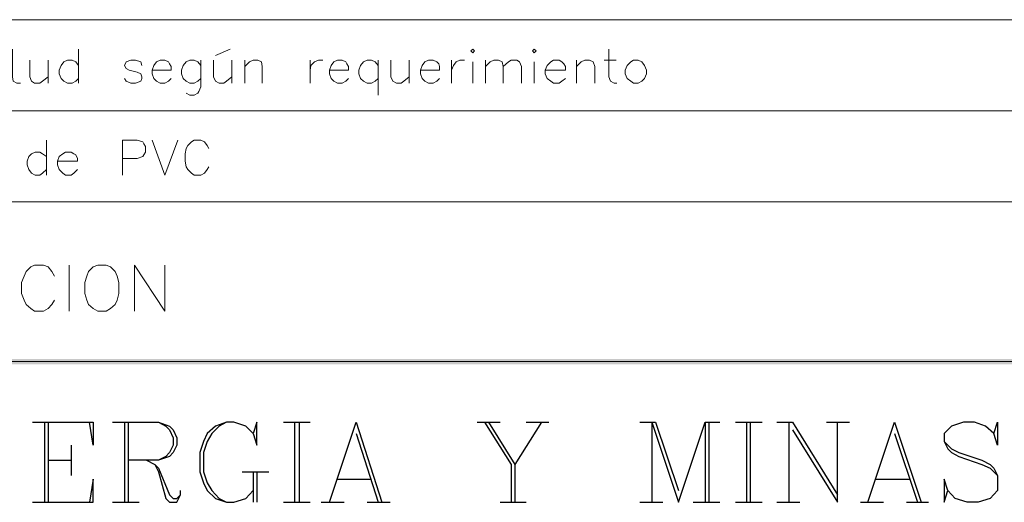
# Model space of a CAD drawing. Header units: millimetres. Extents: x 8 to 202, y 3 to 294.
# Tile 8 of 13: x 117 to 163, y 28 to 50. Entities that reach past the tile are written whole.
import ezdxf

# ---------------------------------------------------------------- set-up
doc = ezdxf.new("R2010")
doc.units = ezdxf.units.MM
doc.layers.add('DGE_CONTORNOS', color=7, linetype='Continuous', lineweight=0)
doc.layers.add('DGE_RELLENO', color=7, linetype='Continuous', lineweight=0)

msp = doc.modelspace()

# ---------------------------------------------------------------- hatches: boundary and pattern name
at = {"layer": 'DGE_RELLENO', "true_color": 0x000000}
for points in [[(23.4527, 34.8263), (23.7067, 34.5723), (201.9723, 34.8263)], [(23.7067, 34.5723), (201.9723, 34.8263), (201.8453, 34.5723)]]:
    msp.add_hatch(color=7, dxfattribs=at).paths.add_polyline_path(points, flags=0)

# ---------------------------------------------------------------- linework, layer by layer
at = {"layer": 'DGE_CONTORNOS', "lineweight": 5}
for points in [[(23.5797, 50.4474), (201.9723, 50.4474)], [(23.5797, 46.2564), (201.9723, 46.2564)]]:
    msp.add_lwpolyline(points, dxfattribs=at)
at = {"layer": 'DGE_CONTORNOS', "lineweight": 13}
for points in [[(117.094, 49.0927), (117.094, 47.8227), (117.1363, 47.611), (117.3057, 47.5264), (117.475, 47.5264)], [(120.142, 49.0927), (120.142, 47.5264)], [(126.4497, 48.7964), (127.127, 49.0927)], [(138.2183, 49.008), (138.303, 49.0927), (138.3877, 49.008), (138.303, 48.9234), (138.2183, 49.008)], [(141.0547, 49.008), (141.1393, 49.0927), (141.224, 49.008), (141.1393, 48.9234), (141.0547, 49.008)], [(144.5683, 49.0927), (144.5683, 47.8227), (144.653, 47.611), (144.8223, 47.5264), (144.9493, 47.5264)], [(117.8983, 48.5847), (117.8983, 47.8227), (117.983, 47.611), (118.11, 47.5264), (118.364, 47.5264), (118.491, 47.611), (118.745, 47.8227)], [(118.745, 48.5847), (118.745, 47.5264)], [(120.142, 48.3307), (120.015, 48.5), (119.8457, 48.5847), (119.634, 48.5847), (119.4647, 48.5), (119.3377, 48.3307), (119.253, 48.119), (119.253, 47.9497), (119.3377, 47.738), (119.4647, 47.611), (119.634, 47.5264), (119.8457, 47.5264), (120.015, 47.611), (120.142, 47.738)], [(123.063, 48.3307), (123.0207, 48.5), (122.7667, 48.5847), (122.555, 48.5847), (122.3433, 48.5), (122.2587, 48.3307), (122.3433, 48.2037), (122.4703, 48.119), (122.8513, 48.0344), (123.0207, 47.9497), (123.063, 47.8227), (123.063, 47.738), (123.0207, 47.611), (122.7667, 47.5264), (122.555, 47.5264), (122.3433, 47.611), (122.2587, 47.738)], [(123.5287, 48.119), (124.4177, 48.119), (124.4177, 48.2884), (124.333, 48.4154), (124.2907, 48.5), (124.1213, 48.5847), (123.9097, 48.5847), (123.7403, 48.5), (123.6133, 48.3307), (123.5287, 48.119), (123.5287, 47.9497), (123.6133, 47.738), (123.7403, 47.611), (123.9097, 47.5264), (124.1213, 47.5264), (124.2907, 47.611), (124.4177, 47.738)], [(125.7723, 48.3307), (125.6453, 48.5), (125.476, 48.5847), (125.2643, 48.5847), (125.095, 48.5), (124.968, 48.3307), (124.8833, 48.119), (124.8833, 47.9497), (124.968, 47.738), (125.095, 47.611), (125.2643, 47.5264), (125.476, 47.5264), (125.6453, 47.611), (125.7723, 47.738)], [(125.7723, 48.5847), (125.7723, 47.357), (125.6877, 47.1454), (125.6453, 47.0607), (125.476, 46.976), (125.2643, 46.976), (125.095, 47.0607)], [(126.365, 48.5847), (126.365, 47.8227), (126.4497, 47.611), (126.619, 47.5264), (126.8307, 47.5264), (126.9577, 47.611), (127.2117, 47.8227)], [(127.2117, 48.5847), (127.2117, 47.5264)], [(127.8043, 48.5847), (127.8043, 47.5264)], [(127.8043, 48.2884), (128.016, 48.5), (128.1853, 48.5847), (128.397, 48.5847), (128.5663, 48.5), (128.6087, 48.2884), (128.6087, 47.5264)], [(130.81, 48.5847), (130.81, 47.5264)], [(130.81, 48.119), (130.8523, 48.3307), (131.0217, 48.5), (131.191, 48.5847), (131.4027, 48.5847)], [(131.699, 48.119), (132.588, 48.119), (132.588, 48.2884), (132.5033, 48.4154), (132.461, 48.5), (132.2917, 48.5847), (132.08, 48.5847), (131.9107, 48.5), (131.7837, 48.3307), (131.699, 48.119), (131.699, 47.9497), (131.7837, 47.738), (131.9107, 47.611), (132.08, 47.5264), (132.2917, 47.5264), (132.461, 47.611), (132.588, 47.738)], [(133.9427, 48.3307), (133.8157, 48.5), (133.6463, 48.5847), (133.4347, 48.5847), (133.2653, 48.5), (133.1383, 48.3307), (133.0537, 48.119), (133.0537, 47.9497), (133.1383, 47.738), (133.2653, 47.611), (133.4347, 47.5264), (133.6463, 47.5264), (133.8157, 47.611), (133.9427, 47.738)], [(133.9427, 48.5847), (133.9427, 46.976)], [(134.5353, 48.5847), (134.5353, 47.8227), (134.62, 47.611), (134.7893, 47.5264), (135.001, 47.5264), (135.128, 47.611), (135.382, 47.8227)], [(135.382, 48.5847), (135.382, 47.5264)], [(135.89, 48.119), (136.779, 48.119), (136.779, 48.2884), (136.7367, 48.4154), (136.652, 48.5), (136.4827, 48.5847), (136.271, 48.5847), (136.1017, 48.5), (135.9747, 48.3307), (135.89, 48.119), (135.89, 47.9497), (135.9747, 47.738), (136.1017, 47.611), (136.271, 47.5264), (136.4827, 47.5264), (136.652, 47.611), (136.779, 47.738)], [(137.3293, 48.5847), (137.3293, 47.5264)], [(137.3293, 48.119), (137.414, 48.3307), (137.541, 48.5), (137.7103, 48.5847), (137.922, 48.5847)], [(138.8957, 48.5847), (138.8957, 47.5264)], [(138.8957, 48.2884), (139.1073, 48.5), (139.2767, 48.5847), (139.4883, 48.5847), (139.6577, 48.5), (139.7, 48.2884), (139.7, 47.5264)], [(139.7, 48.2884), (139.954, 48.5), (140.081, 48.5847), (140.335, 48.5847), (140.462, 48.5), (140.5467, 48.2884), (140.5467, 47.5264)], [(141.6473, 48.119), (142.5787, 48.119), (142.5787, 48.2884), (142.494, 48.4154), (142.4093, 48.5), (142.2823, 48.5847), (142.0283, 48.5847), (141.9013, 48.5), (141.732, 48.3307), (141.6473, 48.119), (141.6473, 47.9497), (141.732, 47.738), (141.9013, 47.611), (142.0283, 47.5264), (142.2823, 47.5264), (142.4093, 47.611), (142.5787, 47.738)], [(143.0867, 48.5847), (143.0867, 47.5264)], [(143.0867, 48.2884), (143.2983, 48.5), (143.4677, 48.5847), (143.6793, 48.5847), (143.8487, 48.5), (143.9333, 48.2884), (143.9333, 47.5264)], [(144.3567, 48.5847), (144.907, 48.5847)], [(145.7113, 48.5847), (145.5843, 48.5), (145.415, 48.3307), (145.3303, 48.119), (145.3303, 47.9497), (145.415, 47.738), (145.5843, 47.611), (145.7113, 47.5264), (145.923, 47.5264), (146.0923, 47.611), (146.2193, 47.738), (146.304, 47.9497), (146.304, 48.119), (146.2193, 48.3307), (146.0923, 48.5), (145.923, 48.5847), (145.7113, 48.5847)], [(138.303, 48.5), (138.303, 47.5264)], [(141.1393, 48.5), (141.1393, 47.5264)], [(118.6603, 44.9017), (118.6603, 43.293)], [(122.174, 43.293), (122.174, 44.9017), (122.8513, 44.9017), (123.1053, 44.817), (123.1477, 44.7324), (123.2323, 44.6054), (123.2323, 44.3514), (123.1477, 44.2244), (123.1053, 44.1397), (122.8513, 44.055), (122.174, 44.055)], [(123.5287, 44.9017), (124.1213, 43.293), (124.714, 44.9017)], [(126.1533, 44.5207), (126.0687, 44.6477), (125.9417, 44.817), (125.7723, 44.9017), (125.476, 44.9017), (125.349, 44.817), (125.1797, 44.6477), (125.095, 44.5207), (125.0527, 44.2667), (125.0527, 43.928), (125.095, 43.674), (125.1797, 43.547), (125.349, 43.3777), (125.476, 43.293), (125.7723, 43.293), (125.9417, 43.3777), (126.0687, 43.547), (126.1533, 43.674)], [(118.6603, 44.1397), (118.491, 44.2667), (118.364, 44.3514), (118.1523, 44.3514), (117.983, 44.2667), (117.856, 44.1397), (117.7713, 43.928), (117.7713, 43.7587), (117.856, 43.547), (117.983, 43.3777), (118.1523, 43.293), (118.364, 43.293), (118.491, 43.3777), (118.6603, 43.547)], [(119.1683, 43.928), (120.0997, 43.928), (120.0997, 44.055), (120.015, 44.2244), (119.9303, 44.2667), (119.8033, 44.3514), (119.5493, 44.3514), (119.4223, 44.2667), (119.253, 44.1397), (119.1683, 43.928), (119.1683, 43.7587), (119.253, 43.547), (119.4223, 43.3777), (119.5493, 43.293), (119.8033, 43.293), (119.9303, 43.3777), (120.0997, 43.547)], [(23.5797, 42.0653), (201.9723, 42.0653)], [(119.0413, 38.6363), (118.9143, 38.848), (118.745, 39.0596), (118.5333, 39.1443), (118.11, 39.1443), (117.9407, 39.0596), (117.729, 38.848), (117.6443, 38.6363), (117.5173, 38.34), (117.5173, 37.832), (117.6443, 37.5356), (117.729, 37.3239), (117.9407, 37.1546), (118.11, 37.0276), (118.5333, 37.0276), (118.745, 37.1546), (118.9143, 37.3239), (119.0413, 37.5356)], [(119.7187, 39.1443), (119.7187, 37.0276)], [(121.031, 39.1443), (120.8193, 39.0596), (120.6077, 38.848), (120.523, 38.6363), (120.4383, 38.34), (120.4383, 37.832), (120.523, 37.5356), (120.6077, 37.3239), (120.8193, 37.1546), (121.031, 37.0276), (121.412, 37.0276), (121.6237, 37.1546), (121.8353, 37.3239), (121.92, 37.5356), (122.0047, 37.832), (122.0047, 38.34), (121.92, 38.6363), (121.8353, 38.848), (121.6237, 39.0596), (121.412, 39.1443), (121.031, 39.1443)], [(122.7243, 37.0276), (122.7243, 39.1443), (124.1213, 37.0276), (124.1213, 39.1443)], [(23.5797, 34.6993), (201.9723, 34.6993)]]:
    msp.add_lwpolyline(points, dxfattribs=at)
at = {"layer": 'DGE_CONTORNOS', "lineweight": 25}
for points in [[(118.0253, 31.9053), (120.8193, 31.9053), (120.8193, 30.847), (120.65, 31.9053)], [(118.5757, 31.9053), (118.5757, 28.2223)], [(118.745, 31.9053), (118.745, 28.2223)], [(121.7083, 31.9053), (123.825, 31.9053), (124.333, 31.7359), (124.5023, 31.5666), (124.6717, 31.1856), (124.6717, 30.847), (124.5023, 30.5083), (124.333, 30.339), (123.825, 30.1696), (122.428, 30.1696)], [(122.2587, 31.9053), (122.2587, 28.2223)], [(122.428, 31.9053), (122.428, 28.2223)], [(123.825, 31.9053), (124.1637, 31.7359), (124.333, 31.5666), (124.5023, 31.1856), (124.5023, 30.847), (124.333, 30.5083), (124.1637, 30.339), (123.825, 30.1696)], [(128.1853, 31.3973), (128.3547, 30.847), (128.3547, 31.9053), (128.1853, 31.3973), (127.8467, 31.7359), (127.2963, 31.9053), (126.9577, 31.9053), (126.4497, 31.7359), (126.0687, 31.3973), (125.8993, 31.0163), (125.73, 30.5083), (125.73, 29.6193), (125.8993, 29.1113), (126.0687, 28.7726), (126.4497, 28.3916), (126.9577, 28.2223), (127.2963, 28.2223), (127.8467, 28.3916), (128.1853, 28.7726)], [(126.9577, 31.9053), (126.619, 31.7359), (126.2803, 31.3973), (126.0687, 31.0163), (125.8993, 30.5083), (125.8993, 29.6193), (126.0687, 29.1113), (126.2803, 28.7726), (126.619, 28.3916), (126.9577, 28.2223)], [(129.5823, 31.9053), (130.81, 31.9053)], [(130.0903, 31.9053), (130.0903, 28.2223)], [(130.302, 31.9053), (130.302, 28.2223)], [(131.699, 28.2223), (132.9267, 31.9053), (134.112, 28.2223)], [(138.5147, 31.9053), (139.573, 31.9053)], [(138.8533, 31.9053), (140.081, 29.9579), (140.081, 28.2223)], [(139.0227, 31.9053), (140.2503, 29.9579), (140.2503, 28.2223)], [(141.478, 31.9053), (140.2503, 29.9579)], [(140.7583, 31.9053), (141.8167, 31.9053)], [(146.0077, 31.9053), (146.7273, 31.9053)], [(146.558, 31.9053), (146.558, 28.2223)], [(146.558, 31.9053), (147.7857, 28.2223), (149.0133, 31.9053), (149.0133, 28.2223)], [(146.7273, 31.9053), (147.7857, 28.7726)], [(149.0133, 31.9053), (149.6907, 31.9053)], [(149.1827, 31.9053), (149.1827, 28.2223)], [(150.4103, 31.9053), (151.638, 31.9053)], [(150.9183, 31.9053), (150.9183, 28.2223)], [(151.0877, 31.9053), (151.0877, 28.2223)], [(152.3153, 31.9053), (153.035, 31.9053)], [(152.8657, 31.9053), (152.8657, 28.2223)], [(153.035, 31.9053), (155.1093, 28.5609)], [(153.035, 31.5666), (155.1093, 28.2223), (155.1093, 31.9053)], [(154.6013, 31.9053), (155.6597, 31.9053)], [(156.5063, 28.2223), (157.734, 31.9053), (158.9617, 28.2223)], [(162.306, 31.3973), (162.4753, 31.9053), (162.4753, 30.847), (162.306, 31.3973), (161.925, 31.7359), (161.417, 31.9053), (160.909, 31.9053), (160.3587, 31.7359), (160.02, 31.3973), (160.02, 31.0163), (160.1893, 30.6776), (160.3587, 30.5083), (160.6973, 30.339), (161.7557, 29.9579), (162.1367, 29.7886), (162.4753, 29.4499)], [(132.9267, 31.3973), (133.9427, 28.2223)], [(157.734, 31.3973), (158.7923, 28.2223)], [(119.8033, 30.847), (119.8033, 29.4499)], [(160.02, 31.0163), (160.3587, 30.6776), (160.6973, 30.5083), (161.7557, 30.1696), (162.1367, 29.9579), (162.306, 29.7886), (162.4753, 29.4499), (162.4753, 28.7726), (162.1367, 28.3916), (161.5863, 28.2223), (161.0783, 28.2223), (160.528, 28.3916), (160.1893, 28.7726), (160.02, 29.2806), (160.02, 28.2223), (160.1893, 28.7726)], [(118.745, 30.1696), (119.8033, 30.1696)], [(123.2747, 30.1696), (123.6557, 29.9579), (123.825, 29.7886), (124.333, 28.5609), (124.5023, 28.3916), (124.6717, 28.3916), (124.841, 28.5609)], [(123.6557, 29.9579), (123.825, 29.6193), (124.1637, 28.3916), (124.333, 28.2223), (124.6717, 28.2223), (124.841, 28.5609), (124.841, 28.7726)], [(127.6773, 29.6193), (128.905, 29.6193)], [(128.1853, 29.6193), (128.1853, 28.2223)], [(128.3547, 29.6193), (128.3547, 28.2223)], [(118.0253, 28.2223), (120.8193, 28.2223), (120.8193, 29.2806), (120.65, 28.2223)], [(132.0377, 29.2806), (133.604, 29.2806)], [(156.8873, 29.2806), (158.4537, 29.2806)], [(121.7083, 28.2223), (122.936, 28.2223)], [(129.5823, 28.2223), (130.81, 28.2223)], [(131.318, 28.2223), (132.3763, 28.2223)], [(133.4347, 28.2223), (134.493, 28.2223)], [(139.573, 28.2223), (140.7583, 28.2223)], [(146.0077, 28.2223), (147.066, 28.2223)], [(148.463, 28.2223), (149.6907, 28.2223)], [(150.4103, 28.2223), (151.638, 28.2223)], [(152.3153, 28.2223), (153.3737, 28.2223)], [(156.1677, 28.2223), (157.226, 28.2223)], [(158.2843, 28.2223), (159.3003, 28.2223)]]:
    msp.add_lwpolyline(points, dxfattribs=at)

doc.saveas('drawing.dxf')
